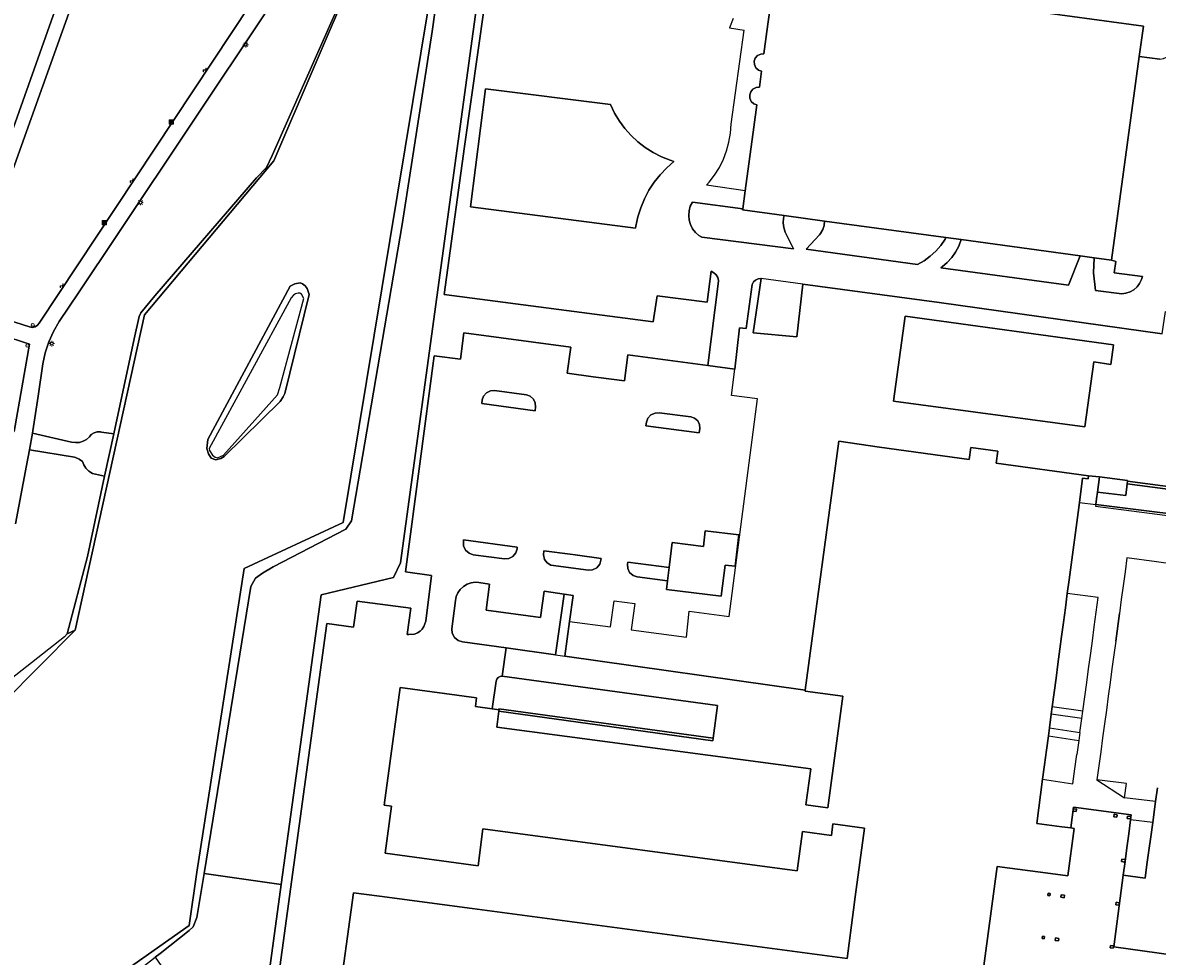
# Model space of a CAD drawing. Header units: metres. Extents: x 197147 to 199131, y 355511 to 356703.
# Tile 124 of 225: x 198172 to 198381, y 355879 to 356051. Entities that reach past the tile are written whole.
import ezdxf
from ezdxf.enums import TextEntityAlignment as Align

# ---------------------------------------------------------------- set-up
doc = ezdxf.new("R2010")
doc.units = ezdxf.units.M
for name, color, linetype in [('B-WE-GR-BEPLANTING_CULTUUR_BOSPLANTSOEN-GV', 252, 'GR-PLANTSOEN'), ('B-WE-GR-BEPLANTING_CULTUUR_HEESTERS-GV', 252, 'Continuous'), ('B-WE-GR-GRAS-GV', 252, 'Continuous'), ('B-WE-GR-GROENVOORZIENING-GV', 252, 'Continuous'), ('B-WE-GR-HOUTWAL-GV', 252, 'Continuous'), ('B-WE-IE-MEUBILAIR_WEGMEUBILAIR-S', 252, 'Continuous'), ('B-WE-IE-TERREINAFSCHEIDING_KUNSTMATIG_MUUR-G', 252, 'IE-TERREINAFSCHEIDING-KUNSTMATIG-DICHT'), ('B-WE-IE-TERREINAFSCHEIDING_KUNSTMATIG_MUUR-GV', 252, 'IE-TERREINAFSCHEIDING-KUNSTMATIG-DICHT'), ('B-WE-OG-BEBOUWING-GV', 252, 'Continuous'), ('B-WE-OG-TERREIN_ERF-GV', 252, 'Continuous'), ('B-WE-OG-WATER_SLOOT-GV', 252, 'Continuous'), ('B-WE-VH-VERHARDING_ASFALT-GV', 253, 'Continuous'), ('B-WE-VH-VERHARDING_BETONSTRAATSTEEN-GV', 253, 'Continuous'), ('B-WE-VH-VERHARDING_HALFVERHARDING-GV', 253, 'Continuous'), ('B-WE-VH-VERHARDING_OPEN-GV', 253, 'Continuous')]:
    doc.layers.add(name, color=color, linetype=linetype)
for name, color, linetype, lineweight in [('B-WE-GR-BEPLANTING_CULTUUR_HEESTERS-G', 252, 'Continuous', 18), ('B-WE-GR-GRAS_KRUIDENRIJK-G', 252, 'Continuous', 18), ('B-WE-GR-GROENVOORZIENING-G', 252, 'Continuous', 18), ('B-WE-OG-TERREIN_ERF-G', 252, 'Continuous', 18), ('B-WE-VH-VERHARDING_BETONSTRAATSTEEN-G', 252, 'Continuous', 18), ('B-WE-VH-VERHARDING_OPEN-G', 252, 'Continuous', 18)]:
    doc.layers.add(name, color=color, linetype=linetype, lineweight=lineweight)
doc.styles.add('NLCS-ISO-M-T18', font='NLCS-ISO.ttf', dxfattribs={"height": 1.8})
doc.linetypes.add('GR-PLANTSOEN', pattern='A,0,[179,NLCS.SHX,S=2,R=0,X=0,Y=0],-4', length=4)
doc.linetypes.add('IE-TERREINAFSCHEIDING-KUNSTMATIG-DICHT', pattern='A,8,-1,[82,NLCS.SHX,S=0.75,R=90,X=0,Y=0],-1', length=10)

# ---------------------------------------------------------------- blocks, each defined once
blk = doc.blocks.new('BGT-AFVALBAK-SO')
at = {"linetype": 'ByBlock', "lineweight": 18}
h = blk.add_hatch(color=0, dxfattribs=at)
h.dxf.hatch_style = 1
h.paths.add_polyline_path([(-1.5, -1.5), (1.5, -1.5), (1.5, 1.5), (-1.5, 1.5)])
at = {"color": 0, "linetype": 'ByBlock', "lineweight": 18}
for points in [[(-2, -2), (2, -2), (2, 2), (-2, 2)], [(-1.5, -1.5), (1.5, -1.5), (1.5, 1.5), (-1.5, 1.5)]]:
    blk.add_lwpolyline(points, close=True, dxfattribs=at)
blk = doc.blocks.new('BGT-AFSLUITPAAL-SO')
at = {"color": 0, "linetype": 'ByBlock', "lineweight": 18}
blk.add_circle((0, 0), 1.5, dxfattribs=at)
at = {"color": 0, "linetype": 'ByBlock', "lineweight": 18, "style": 'NLCS-ISO-M-T18'}
blk.add_text('af', height=1.5, dxfattribs=at).set_placement((0, 0), align=Align.MIDDLE_CENTER)
blk = doc.blocks.new('BGT-LICHTMAST-SO')
at = {"color": 0, "linetype": 'ByBlock', "lineweight": 18}
for points in [[(-1.25, 0), (-2, 0)], [(-1.41, 1.41), (-0.88, 0.88)], [(0, 2), (0, 1.25)], [(0.88, 0.88), (1.41, 1.41)], [(2, 0), (1.25, 0)], [(-1.41, -1.41), (-0.88, -0.88)], [(0, -1.25), (0, -2)], [(0.88, -0.88), (1.41, -1.41)]]:
    blk.add_lwpolyline(points, dxfattribs=at)
blk.add_circle((0, 0), 1, dxfattribs=at)
blk = doc.blocks.new('BGT-ZITBANK-SO')
at = {"color": 0, "linetype": 'ByBlock', "lineweight": 18}
blk.add_lwpolyline([(-0.9, -1.6), (-0.9, -0.2), (1.1, -0.2), (1.1, -1.6), (1.3, -1.6), (1.3, -0.2), (1.5, 1.8), (1.3, 1.8), (1.1, 0), (-1.1, 0), (-1.1, -1.6)], close=True, dxfattribs=at)

msp = doc.modelspace()

# ---------------------------------------------------------------- linework, layer by layer
at = {"layer": 'B-WE-GR-BEPLANTING_CULTUUR_BOSPLANTSOEN-GV', "flags": 128}
for points in [[(198206.221, 355974.306), (198206.024, 355972.604), (198206.361, 355971.673), (198206.851, 355970.84), (198207.694, 355970.552), (198208.606, 355970.782), (198209.258, 355971.162), (198219.54, 355981.283), (198220.097, 355982.11), (198220.413, 355982.737), (198224.854, 356000.941), (198224.513, 356002.034), (198224.137, 356002.525), (198223.633, 356002.862), (198223.203, 356003.1), (198222.24, 356002.913), (198221.368, 356002.438), (198206.221, 355974.306)], [(198223.864, 356000.165), (198223.441, 356000.993), (198223.157, 356001.197), (198222.862, 356001.2), (198222.37, 356001.053), (198221.981, 356000.82), (198221.523, 356000.296), (198206.459, 355972.607), (198206.535, 355972.28), (198207.088, 355971.377), (198207.566, 355971.028), (198208.03, 355970.935), (198209.103, 355971.399), (198219.036, 355982.478), (198219.449, 355983.864), (198223.864, 356000.165)], [(198216.869, 355871.79), (198219.729, 355892.497), (198205.54, 355894.543), (198204.222, 355886.455), (198203.547, 355884.694), (198202.825, 355884.023), (198197.469, 355879.838), (198196.542, 355879.114), (198199.839, 355874.339), (198200.855, 355872.383), (198201.765, 355870.583), (198201.88, 355869.522)]]:
    msp.add_lwpolyline(points, dxfattribs=at)
at = {"layer": 'B-WE-GR-BEPLANTING_CULTUUR_HEESTERS-G', "ltscale": 0.2, "flags": 128}
msp.add_lwpolyline([(198310.506, 356063.114), (198310.415, 356059.492), (198378.21, 356050.245), (198377.445, 356044.646), (198381.248, 356044.164), (198381.887, 356044.267), (198382.482, 356044.523), (198382.997, 356044.916), (198383.399, 356045.423), (198383.601, 356045.829), (198384.934, 356055.522), (198381.716, 356056.047), (198343.667, 356062.26), (198310.4, 356066.906), (198309.947, 356065.1), (198310.22, 356063.697), (198310.506, 356063.114)], close=True, dxfattribs=at)
at = {"layer": 'B-WE-GR-BEPLANTING_CULTUUR_HEESTERS-GV', "flags": 128}
for points in [[(198162.801, 356010.005), (198177.775, 356052.178), (198182.421, 356063.308), (198184.391, 356063.019), (198186.708, 356077.889), (198189.34, 356077.502), (198190.26, 356084.533)], [(198310.4, 356066.906), (198309.947, 356065.1), (198310.22, 356063.697), (198310.506, 356063.114), (198310.415, 356059.492), (198378.21, 356050.245), (198377.445, 356044.646), (198381.248, 356044.164), (198381.887, 356044.267), (198382.482, 356044.523), (198382.997, 356044.916), (198383.399, 356045.423), (198383.601, 356045.829), (198384.934, 356055.522), (198381.716, 356056.047), (198343.667, 356062.26)]]:
    msp.add_lwpolyline(points, dxfattribs=at)
at = {"layer": 'B-WE-GR-GRAS-GV', "flags": 128}
for points in [[(198161.419, 355998.804), (198173.469, 355994.953), (198173.957, 355994.884), (198174.47, 355994.992), (198174.913, 355995.274), (198175.214, 355995.664), (198214.135, 356054.317), (198215.061, 356056.036), (198183.445, 356060.427), (198171.974, 356028.335), (198167.347, 356015.39), (198161.419, 355998.804)], [(198217.074, 356053.046), (198189.606, 356011.953), (198182.454, 356001.253), (198178.901, 355995.938), (198177.835, 355994.135), (198176.969, 355992.213), (198176.32, 355990.208), (198175.899, 355988.156), (198175.026, 355982.26), (198174.083, 355975.898), (198173.996, 355975.434), (198181.186, 355973.816), (198181.895, 355973.701), (198182.611, 355973.746), (198183.3, 355973.947), (198183.928, 355974.296), (198184.463, 355974.775), (198184.801, 355975.227), (198185.322, 355975.523), (198185.902, 355975.672), (198186.501, 355975.662), (198186.711, 355975.62), (198188.922, 355975.303), (198192.661, 355992.76), (198193.601, 355996.854), (198193.882, 355997.563), (198196.485, 356000.678), (198215.185, 356022.366), (198217.037, 356024.276), (198218.083, 356026.446), (198229.798, 356052.968)], [(198286.648, 356027.933), (198285.294, 356028.978), (198284.043, 356030.145), (198282.906, 356031.423), (198281.894, 356032.802), (198281.015, 356034.27), (198280.277, 356035.813), (198257.286, 356038.749), (198254.523, 356017.052), (198284.842, 356013.088), (198284.902, 356013.463), (198285.278, 356015.19), (198285.809, 356016.876), (198286.489, 356018.507), (198287.314, 356020.069), (198288.277, 356021.551), (198289.371, 356022.939), (198290.585, 356024.223), (198291.91, 356025.392), (198291.21, 356025.616), (198289.619, 356026.245), (198288.094, 356027.02), (198286.648, 356027.933)], [(198312.156, 356015.443), (198304.539, 356016.482), (198304.568, 356016.693), (198295.308, 356017.896), (198294.928, 356017.13), (198294.697, 356016.306), (198294.623, 356015.454), (198294.709, 356014.603), (198294.952, 356013.783), (198295.342, 356013.022), (198295.868, 356012.347), (198296.509, 356011.781), (198297.061, 356011.437), (198313.913, 356009.299), (198312.378, 356012.408), (198312.111, 356013.224), (198312.001, 356014.076), (198312.049, 356014.933), (198312.156, 356015.443)], [(198341.91, 356011.384), (198319.613, 356014.426), (198319.514, 356013.621), (198319.26, 356012.852), (198318.859, 356012.147), (198318.681, 356011.913), (198316.244, 356009.24), (198336.697, 356006.428), (198337.911, 356007.121), (198339.038, 356007.949), (198340.064, 356008.899), (198340.974, 356009.961), (198341.757, 356011.119), (198341.91, 356011.384)], [(198366.605, 356008.016), (198344.696, 356011.004), (198344.268, 356009.835), (198343.695, 356008.731), (198342.984, 356007.709), (198342.148, 356006.787), (198341.201, 356005.98), (198340.995, 356005.83), (198364.436, 356002.648), (198366.605, 356008.016)], [(198372.33, 356007.235), (198369.137, 356007.671), (198369.053, 356004.902), (198369.395, 356001.681), (198374.234, 356001.076), (198375.018, 356001.164), (198375.768, 356001.409), (198376.454, 356001.799), (198377.047, 356002.32), (198377.523, 356002.949), (198377.863, 356003.661), (198378.026, 356004.263), (198372.864, 356004.881), (198373.16, 356007.007), (198372.33, 356007.235)], [(198151.405, 355979.183), (198170.608, 355975.775), (198173.474, 355991.794), (198157.757, 355996.932), (198151.405, 355979.183)], [(198180.356, 355938.586), (198184.104, 355952.803), (198187.262, 355967.55), (198185.007, 355968.007), (198184.366, 355968.44), (198183.827, 355968.996), (198183.414, 355969.65), (198183.186, 355970.225), (198182.574, 355970.674), (198181.881, 355970.984), (198181.748, 355971.025), (198173.432, 355972.403), (198172.888, 355969.486), (198170.897, 355958.801)], [(198168.717, 355926.013), (198181.867, 355939.219), (198180.356, 355938.586), (198179.909, 355938.034), (198165.989, 355927.092)]]:
    msp.add_lwpolyline(points, dxfattribs=at)
at = {"layer": 'B-WE-GR-GRAS_KRUIDENRIJK-G', "ltscale": 0.2, "flags": 128}
for points in [[(198341.91, 356011.384), (198319.613, 356014.426), (198319.514, 356013.621), (198319.26, 356012.852), (198318.859, 356012.147), (198318.681, 356011.913), (198316.244, 356009.24), (198336.697, 356006.428), (198337.911, 356007.121), (198339.038, 356007.949), (198340.064, 356008.899), (198340.974, 356009.961), (198341.757, 356011.119), (198341.91, 356011.384)], [(198366.605, 356008.016), (198344.696, 356011.004), (198344.268, 356009.835), (198343.695, 356008.731), (198342.984, 356007.709), (198342.148, 356006.787), (198341.201, 356005.98), (198340.995, 356005.83), (198364.436, 356002.648), (198366.605, 356008.016)], [(198372.33, 356007.235), (198369.137, 356007.671), (198369.053, 356004.902), (198369.395, 356001.681), (198374.234, 356001.076), (198375.018, 356001.164), (198375.768, 356001.409), (198376.454, 356001.799), (198377.047, 356002.32), (198377.523, 356002.949), (198377.863, 356003.661), (198378.026, 356004.263), (198372.864, 356004.881), (198373.16, 356007.007), (198372.33, 356007.235)]]:
    msp.add_lwpolyline(points, close=True, dxfattribs=at)
at = {"layer": 'B-WE-GR-GROENVOORZIENING-G', "ltscale": 0.2, "flags": 128}
msp.add_lwpolyline([(198369.767, 355964.624), (198369.623, 355963.369), (198369.482, 355962.341), (198393.568, 355959.341), (198394.229, 355964.061), (198393.891, 355964.149), (198393.841, 355963.67), (198375.233, 355966.139), (198374.989, 355963.979), (198369.767, 355964.624)], close=True, dxfattribs=at)
at = {"layer": 'B-WE-GR-GROENVOORZIENING-GV', "flags": 128}
for points in [[(198218.923, 355873.272), (198228.115, 355940.482), (198233.001, 355939.814), (198233.667, 355944.595), (198243.527, 355943.274), (198242.878, 355938.467), (198243.186, 355938.437), (198244.228, 355938.529), (198244.751, 355938.733), (198245.233, 355939.043), (198245.643, 355939.443), (198245.959, 355939.907), (198246.283, 355940.902), (198247.375, 355949.256), (198242.568, 355949.93), (198247.811, 355989.66), (198252.664, 355989.061), (198253.291, 355993.896), (198272.963, 355991.247), (198272.305, 355986.452), (198277.085, 355985.788), (198278.043, 355985.649), (198282.843, 355985.037), (198283.458, 355989.832), (198298.171, 355987.86), (198300.109, 356003.391), (198300.101, 356003.488), (198299.965, 356004.038), (198299.682, 356004.529), (198299.273, 356004.921), (198298.771, 356005.184), (198298.025, 355999.52), (198288.84, 356000.692), (198288.089, 355995.929), (198249.688, 356000.935), (198253.389, 356028.103), (198259.457, 356070.938)], [(198205.54, 355894.543), (198214.133, 355947.261), (198215.015, 355948.778), (198216.277, 355949.724), (198218.239, 355950.906), (198231.624, 355957.824), (198232.643, 355959.333), (198241.928, 356013.8), (198247.457, 356049.269), (198249.423, 356063.284)], [(198256.978, 356063.674), (198241.654, 355951.638), (198240.359, 355948.924), (198227.083, 355945.757), (198219.729, 355892.497), (198216.869, 355871.79)], [(198232.567, 356059.902), (198232.273, 356058.572), (198229.798, 356052.968), (198218.083, 356026.446), (198217.037, 356024.276), (198215.185, 356022.366), (198196.485, 356000.678), (198193.882, 355997.563), (198193.601, 355996.854), (198192.661, 355992.76), (198188.922, 355975.303), (198187.262, 355967.55), (198184.104, 355952.803), (198180.356, 355938.586), (198181.867, 355939.219), (198194.576, 355997.203), (198218.362, 356025.462), (198233.03, 356059.703)], [(198246.766, 356053.777), (198231.113, 355959), (198212.906, 355950.586), (198204.201, 355894.736), (198202.792, 355884.977), (198190.529, 355876.338), (198188.743, 355875.191), (198184.058, 355875.222), (198183.755, 355875.141), (198183.578, 355874.882), (198183.613, 355874.57), (198183.843, 355874.356), (198184.901, 355873.512), (198185.19, 355872.996), (198185.283, 355872.371), (198185.14, 355871.755), (198184.81, 355871.264), (198185.81, 355870.73), (198196.542, 355879.114), (198197.469, 355879.838), (198202.825, 355884.023), (198203.547, 355884.694), (198204.222, 355886.455), (198205.54, 355894.543)], [(198256.661, 355981.548), (198256.571, 355980.897), (198266.393, 355979.57), (198266.484, 355980.286), (198266.432, 355981.013), (198266.083, 355981.72), (198265.486, 355982.233), (198264.794, 355982.464), (198258.931, 355983.27), (198258.177, 355983.231), (198257.439, 355982.879), (198256.902, 355982.264), (198256.661, 355981.548)], [(198286.856, 355977.474), (198286.725, 355976.789), (198296.58, 355975.505), (198296.678, 355976.318), (198296.631, 355977.021), (198296.294, 355977.705), (198295.715, 355978.2), (198295.045, 355978.419), (198289.206, 355979.175), (198288.442, 355979.134), (198287.694, 355978.79), (198287.134, 355978.187), (198286.856, 355977.474)], [(198369.767, 355964.624), (198369.623, 355963.369), (198369.482, 355962.341), (198393.568, 355959.341), (198394.229, 355964.061), (198393.891, 355964.149), (198393.841, 355963.67), (198375.233, 355966.139), (198374.989, 355963.979), (198369.767, 355964.624)], [(198253.2, 355955.517), (198253.228, 355954.721), (198253.592, 355953.936), (198254.241, 355953.365), (198254.997, 355953.112), (198260.776, 355952.346), (198261.554, 355952.394), (198262.312, 355952.774), (198262.848, 355953.431), (198263.064, 355954.18), (198263.092, 355954.5), (198253.249, 355955.828), (198253.2, 355955.517)], [(198273.751, 355953.053), (198272.815, 355953.18), (198268.02, 355953.817), (198267.923, 355953.054), (198268.129, 355952.253), (198268.626, 355951.591), (198269.283, 355951.191), (198276.185, 355950.271), (198276.966, 355950.318), (198277.727, 355950.695), (198278.27, 355951.349), (198278.495, 355952.098), (198278.528, 355952.429), (198273.751, 355953.053)], [(198290.721, 355948.312), (198291.017, 355950.726), (198283.432, 355951.74), (198283.379, 355951.368), (198283.416, 355950.599), (198283.773, 355949.846), (198284.401, 355949.298), (198285.131, 355949.055), (198290.721, 355948.312)], [(198270.161, 355934.705), (198271.728, 355945.864), (198268.053, 355946.376), (198267.401, 355941.539), (198257.368, 355942.904), (198258.03, 355947.716), (198256.062, 355947.997), (198255.362, 355948.032), (198254.626, 355947.928), (198253.895, 355947.669), (198253.219, 355947.257), (198252.642, 355946.714), (198252.199, 355946.078), (198251.904, 355945.395), (198251.752, 355944.711), (198251.089, 355939.473), (198251.145, 355938.658), (198251.55, 355937.866), (198252.244, 355937.31), (198253.032, 355937.092), (198261.054, 355935.992), (198270.161, 355934.705)], [(198260.354, 355930.797), (198259.967, 355930.743), (198259.601, 355930.54), (198259.336, 355930.215), (198259.215, 355929.844), (198258.502, 355924.779), (198259.773, 355924.607), (198259.745, 355924.802), (198299.15, 355919.401), (198299.914, 355925.369), (198260.354, 355930.797)]]:
    msp.add_lwpolyline(points, dxfattribs=at)
at = {"layer": 'B-WE-GR-HOUTWAL-GV', "flags": 128}
msp.add_lwpolyline([(198219.729, 355892.497), (198227.083, 355945.757), (198240.359, 355948.924), (198241.654, 355951.638), (198256.978, 356063.674), (198249.386, 356064.879), (198249.423, 356063.284), (198247.457, 356049.269), (198241.928, 356013.8), (198232.643, 355959.333), (198231.624, 355957.824), (198218.239, 355950.906), (198216.277, 355949.724), (198215.015, 355948.778), (198214.133, 355947.261), (198205.54, 355894.543), (198219.729, 355892.497)], dxfattribs=at)
at = {"layer": 'B-WE-IE-TERREINAFSCHEIDING_KUNSTMATIG_MUUR-G', "ltscale": 0.2, "flags": 128}
msp.add_lwpolyline([(198375.29, 355966.643), (198375.233, 355966.139), (198393.841, 355963.67), (198393.891, 355964.149), (198375.29, 355966.643)], close=True, dxfattribs=at)
at = {"layer": 'B-WE-IE-TERREINAFSCHEIDING_KUNSTMATIG_MUUR-GV', "ltscale": 0.2, "flags": 128}
for points in [[(198375.29, 355966.643), (198375.233, 355966.139), (198393.841, 355963.67), (198393.891, 355964.149), (198375.29, 355966.643)], [(198299.15, 355919.401), (198259.745, 355924.802), (198259.773, 355924.607), (198259.735, 355924.328), (198299.061, 355918.889), (198299.15, 355919.401)]]:
    msp.add_lwpolyline(points, dxfattribs=at)
at = {"layer": 'B-WE-OG-BEBOUWING-GV', "flags": 128}
for points in [[(198341.91, 356011.384), (198344.696, 356011.004), (198366.605, 356008.016), (198369.137, 356007.671), (198372.33, 356007.235), (198377.445, 356044.646), (198378.21, 356050.245), (198310.415, 356059.492), (198309.02, 356049.279), (198308.457, 356045.16), (198307.863, 356045.116), (198307.288, 356044.83), (198306.869, 356044.342), (198306.681, 356043.777), (198306.711, 356043.182), (198306.983, 356042.6), (198307.461, 356042.17), (198308.021, 356041.968), (198307.615, 356039), (198307.02, 356038.949), (198306.445, 356038.658), (198306.029, 356038.167), (198305.841, 356037.601), (198305.87, 356037.004), (198306.14, 356036.42), (198306.615, 356035.985), (198307.175, 356035.777), (198306.611, 356031.648), (198305.018, 356019.989), (198304.568, 356016.693), (198304.539, 356016.482), (198312.156, 356015.443), (198319.613, 356014.426), (198341.91, 356011.384)], [(198332.28, 355981.348), (198367.453, 355976.613), (198369.091, 355988.522), (198372.219, 355988.055), (198372.741, 355991.7), (198334.438, 355996.919), (198332.28, 355981.348)], [(198348.589, 355875.281), (198351.33, 355895.829), (198361.167, 355894.517), (198364.329, 355894.095), (198365.493, 355902.818), (198364.878, 355902.9), (198363.227, 355903.12), (198358.605, 355903.736), (198359.684, 355911.845), (198360.036, 355914.492), (198360.395, 355917.193), (198360.744, 355919.818), (198360.942, 355921.307), (198361.276, 355923.819), (198361.456, 355925.167), (198361.802, 355927.768), (198362.152, 355930.398), (198362.493, 355932.967), (198362.863, 355935.743), (198363.169, 355938.048), (198363.516, 355940.657), (198363.875, 355943.355), (198364.223, 355945.968), (198364.554, 355948.458), (198366.451, 355962.718), (198367.043, 355967.167), (198368.054, 355967.064), (198368.141, 355967.599), (198351.166, 355969.92), (198351.434, 355972.155), (198346.491, 355972.816), (198346.2, 355970.6), (198329.696, 355972.86), (198322.234, 355973.989), (198316.04, 355928.219), (198316.014, 355928.028), (198322.99, 355927.084), (198320.216, 355906.591), (198316.173, 355907.138), (198317.051, 355913.733), (198259.343, 355921.416), (198259.735, 355924.328), (198259.773, 355924.607), (198258.502, 355924.779), (198255.431, 355925.193), (198255.649, 355926.801), (198241.611, 355928.716), (198238.654, 355907.057), (198240.018, 355906.868), (198238.846, 355898.245), (198255.907, 355895.944), (198256.778, 355902.729), (198314.562, 355895.035), (198315.519, 355902.222), (198320.852, 355901.512), (198321.133, 355903.623), (198326.92, 355902.853), (198325.238, 355890.216), (198324.926, 355887.866), (198323.735, 355878.917), (198254.839, 355888.086), (198237.773, 355890.357), (198232.994, 355890.993), (198230.137, 355870.04)], [(198370.15, 355967.442), (198369.767, 355964.624), (198374.989, 355963.979), (198375.233, 355966.139), (198375.29, 355966.643), (198375.299, 355966.725), (198370.15, 355967.442)], [(198291.017, 355950.726), (198290.721, 355948.312), (198290.526, 355946.715), (198300.614, 355945.479), (198301.315, 355951.197), (198303.165, 355950.97), (198303.871, 355956.74), (198297.683, 355957.498), (198297.334, 355954.643), (198291.583, 355955.348), (198291.017, 355950.726)], [(198365.292, 355905.972), (198365.885, 355905.892), (198365.946, 355906.337), (198365.352, 355906.417), (198365.292, 355905.972)], [(198373.361, 355904.879), (198373.421, 355905.324), (198372.828, 355905.404), (198372.768, 355904.96), (198373.361, 355904.879)], [(198375.846, 355904.544), (198375.906, 355904.989), (198375.313, 355905.069), (198375.253, 355904.624), (198375.846, 355904.544)], [(198374.789, 355896.62), (198374.849, 355897.064), (198374.256, 355897.145), (198374.196, 355896.7), (198374.789, 355896.62)], [(198360.694, 355890.924), (198360.633, 355890.47), (198361.036, 355890.415), (198361.098, 355890.87), (198360.694, 355890.924)], [(198363.638, 355890.063), (198363.699, 355890.508), (198363.105, 355890.588), (198363.045, 355890.143), (198363.638, 355890.063)], [(198373.732, 355888.697), (198373.792, 355889.142), (198373.199, 355889.222), (198373.139, 355888.778), (198373.732, 355888.697)], [(198359.591, 355882.547), (198359.995, 355882.492), (198360.056, 355882.946), (198359.653, 355883.001), (198359.591, 355882.547)], [(198362.582, 355882.142), (198362.642, 355882.587), (198362.049, 355882.667), (198361.988, 355882.222), (198362.582, 355882.142)], [(198372.675, 355880.776), (198372.715, 355881.073), (198372.735, 355881.221), (198372.142, 355881.301), (198372.082, 355880.856), (198372.675, 355880.776)]]:
    msp.add_lwpolyline(points, dxfattribs=at)
at = {"layer": 'B-WE-OG-BEBOUWING-GV', "ltscale": 0.2, "flags": 128}
for points in [[(198341.91, 356011.384), (198344.696, 356011.004), (198366.605, 356008.016), (198369.137, 356007.671), (198372.33, 356007.235), (198377.445, 356044.646), (198378.21, 356050.245), (198310.415, 356059.492), (198309.02, 356049.279), (198308.457, 356045.16), (198307.863, 356045.116), (198307.288, 356044.83), (198306.869, 356044.342), (198306.681, 356043.777), (198306.711, 356043.182), (198306.983, 356042.6), (198307.461, 356042.17), (198308.021, 356041.968), (198307.615, 356039), (198307.02, 356038.949), (198306.445, 356038.658), (198306.029, 356038.167), (198305.841, 356037.601), (198305.87, 356037.004), (198306.14, 356036.42), (198306.615, 356035.985), (198307.175, 356035.777), (198306.611, 356031.648), (198305.018, 356019.989), (198304.568, 356016.693), (198304.539, 356016.482), (198312.156, 356015.443), (198319.613, 356014.426), (198341.91, 356011.384)], [(198332.28, 355981.348), (198367.453, 355976.613), (198369.091, 355988.522), (198372.219, 355988.055), (198372.741, 355991.7), (198334.438, 355996.919), (198332.28, 355981.348)], [(198370.15, 355967.442), (198369.767, 355964.624), (198374.989, 355963.979), (198375.233, 355966.139), (198375.29, 355966.643), (198375.299, 355966.725), (198370.15, 355967.442)]]:
    msp.add_lwpolyline(points, close=True, dxfattribs=at)
msp.add_lwpolyline([(198348.589, 355875.281), (198351.33, 355895.829), (198361.167, 355894.517), (198364.329, 355894.095), (198365.493, 355902.818), (198364.878, 355902.9), (198363.227, 355903.12), (198358.605, 355903.736), (198359.684, 355911.845), (198360.036, 355914.492), (198360.395, 355917.193), (198360.744, 355919.818), (198360.942, 355921.307), (198361.276, 355923.819), (198361.456, 355925.167), (198361.802, 355927.768), (198362.152, 355930.398), (198362.493, 355932.967), (198362.863, 355935.743), (198363.169, 355938.048), (198363.516, 355940.657), (198363.875, 355943.355), (198364.223, 355945.968), (198364.554, 355948.458), (198366.451, 355962.718), (198367.043, 355967.167), (198368.054, 355967.064), (198368.141, 355967.599), (198351.166, 355969.92), (198351.434, 355972.155), (198346.491, 355972.816), (198346.2, 355970.6), (198329.696, 355972.86), (198322.234, 355973.989), (198316.04, 355928.219), (198316.014, 355928.028), (198322.99, 355927.084), (198320.216, 355906.591), (198316.173, 355907.138), (198317.051, 355913.733), (198259.343, 355921.416), (198259.735, 355924.328), (198259.773, 355924.607), (198258.502, 355924.779), (198255.431, 355925.193), (198255.649, 355926.801), (198241.611, 355928.716), (198238.654, 355907.057), (198240.018, 355906.868), (198238.846, 355898.245), (198255.907, 355895.944), (198256.778, 355902.729), (198314.562, 355895.035), (198315.519, 355902.222), (198320.852, 355901.512), (198321.133, 355903.623), (198326.92, 355902.853), (198325.238, 355890.216), (198324.926, 355887.866), (198323.735, 355878.917), (198254.839, 355888.086), (198237.773, 355890.357), (198232.994, 355890.993), (198230.137, 355870.04)], dxfattribs=at)
at = {"layer": 'B-WE-OG-TERREIN_ERF-G', "ltscale": 0.2, "flags": 128}
for points in [[(198381.693, 355993.672), (198340.644, 355999.44), (198315.632, 356002.806), (198314.495, 355993.153), (198306.49, 355993.872), (198307.945, 356003.841), (198307.871, 356003.846), (198307.37, 356003.786), (198306.913, 356003.573), (198306.545, 356003.228), (198306.302, 356002.786), (198305.184, 355994.688), (198303.97, 355994.806), (198303.128, 355987.196), (198302.494, 355982.369), (198307.26, 355981.753), (198302.043, 355941.76), (198294.72, 355942.75), (198294.194, 355937.958), (198284.059, 355939.31), (198284.724, 355944.123), (198280.925, 355944.613), (198280.267, 355939.823), (198272.735, 355940.827), (198271.838, 355934.468), (198316.04, 355928.219), (198322.234, 355973.989), (198329.696, 355972.86), (198346.2, 355970.6), (198346.491, 355972.816), (198351.434, 355972.155), (198351.166, 355969.92), (198368.141, 355967.599), (198370.15, 355967.442), (198375.299, 355966.725), (198375.29, 355966.643), (198393.891, 355964.149)], [(198383.78, 355879.491), (198372.761, 355881.066), (198374.514, 355894.205), (198374.847, 355896.702), (198375.185, 355899.237), (198375.525, 355901.784), (198375.872, 355904.385), (198375.99, 355905.272), (198365.384, 355906.686), (198364.878, 355902.9), (198365.493, 355902.818), (198364.329, 355894.095), (198361.167, 355894.517), (198351.33, 355895.829), (198348.589, 355875.281)]]:
    msp.add_lwpolyline(points, dxfattribs=at)
for points in [[(198332.28, 355981.348), (198334.438, 355996.919), (198372.741, 355991.7), (198372.219, 355988.055), (198369.091, 355988.522), (198367.453, 355976.613), (198332.28, 355981.348)], [(198365.292, 355905.972), (198365.352, 355906.417), (198365.946, 355906.337), (198365.885, 355905.892), (198365.292, 355905.972)], [(198373.361, 355904.879), (198372.768, 355904.96), (198372.828, 355905.404), (198373.421, 355905.324), (198373.361, 355904.879)], [(198375.846, 355904.544), (198375.253, 355904.624), (198375.313, 355905.069), (198375.906, 355904.989), (198375.846, 355904.544)], [(198374.789, 355896.62), (198374.196, 355896.7), (198374.256, 355897.145), (198374.849, 355897.064), (198374.789, 355896.62)], [(198360.633, 355890.47), (198360.694, 355890.924), (198361.098, 355890.87), (198361.036, 355890.415), (198360.633, 355890.47)], [(198363.638, 355890.063), (198363.045, 355890.143), (198363.105, 355890.588), (198363.699, 355890.508), (198363.638, 355890.063)], [(198373.732, 355888.697), (198373.139, 355888.778), (198373.199, 355889.222), (198373.792, 355889.142), (198373.732, 355888.697)], [(198359.653, 355883.001), (198360.056, 355882.946), (198359.995, 355882.492), (198359.591, 355882.547), (198359.653, 355883.001)], [(198362.582, 355882.142), (198361.988, 355882.222), (198362.049, 355882.667), (198362.642, 355882.587), (198362.582, 355882.142)], [(198372.715, 355881.073), (198372.675, 355880.776), (198372.082, 355880.856), (198372.142, 355881.301), (198372.735, 355881.221), (198372.715, 355881.073)]]:
    msp.add_lwpolyline(points, close=True, dxfattribs=at)
at = {"layer": 'B-WE-OG-TERREIN_ERF-GV', "flags": 128}
for points in [[(198381.693, 355993.672), (198340.644, 355999.44), (198315.632, 356002.806), (198314.495, 355993.153), (198306.49, 355993.872), (198307.945, 356003.841), (198307.871, 356003.846), (198307.37, 356003.786), (198306.913, 356003.573), (198306.545, 356003.228), (198306.302, 356002.786), (198305.184, 355994.688), (198303.97, 355994.806), (198303.128, 355987.196)], [(198332.28, 355981.348), (198334.438, 355996.919), (198372.741, 355991.7), (198372.219, 355988.055), (198369.091, 355988.522), (198367.453, 355976.613), (198332.28, 355981.348)], [(198258.502, 355924.779), (198259.215, 355929.844), (198259.336, 355930.215), (198259.601, 355930.54), (198259.967, 355930.743), (198260.354, 355930.797), (198261.054, 355935.992), (198253.032, 355937.092), (198252.244, 355937.31), (198251.55, 355937.866), (198251.145, 355938.658), (198251.089, 355939.473), (198251.752, 355944.711), (198251.904, 355945.395), (198252.199, 355946.078), (198252.642, 355946.714), (198253.219, 355947.257), (198253.895, 355947.669), (198254.626, 355947.928), (198255.362, 355948.032), (198256.062, 355947.997), (198258.03, 355947.716), (198257.368, 355942.904), (198267.401, 355941.539), (198268.053, 355946.376), (198271.728, 355945.864), (198273.412, 355945.63), (198272.735, 355940.827), (198280.267, 355939.823), (198280.925, 355944.613), (198284.724, 355944.123), (198284.059, 355939.31), (198294.194, 355937.958), (198294.72, 355942.75), (198302.043, 355941.76), (198307.26, 355981.753), (198302.494, 355982.369), (198303.128, 355987.196), (198298.171, 355987.86), (198283.458, 355989.832), (198282.843, 355985.037), (198278.043, 355985.649), (198277.085, 355985.788), (198272.305, 355986.452), (198272.963, 355991.247), (198253.291, 355993.896), (198252.664, 355989.061), (198247.811, 355989.66), (198242.568, 355949.93), (198247.375, 355949.256), (198246.283, 355940.902), (198245.959, 355939.907), (198245.643, 355939.443), (198245.233, 355939.043), (198244.751, 355938.733), (198244.228, 355938.529), (198243.186, 355938.437), (198242.878, 355938.467), (198243.527, 355943.274), (198233.667, 355944.595), (198233.001, 355939.814), (198228.115, 355940.482), (198218.923, 355873.272)], [(198256.661, 355981.548), (198256.902, 355982.264), (198257.439, 355982.879), (198258.177, 355983.231), (198258.931, 355983.27), (198264.794, 355982.464), (198265.486, 355982.233), (198266.083, 355981.72), (198266.432, 355981.013), (198266.484, 355980.286), (198266.393, 355979.57), (198256.571, 355980.897), (198256.661, 355981.548)], [(198286.856, 355977.474), (198287.134, 355978.187), (198287.694, 355978.79), (198288.442, 355979.134), (198289.206, 355979.175), (198295.045, 355978.419), (198295.715, 355978.2), (198296.294, 355977.705), (198296.631, 355977.021), (198296.678, 355976.318), (198296.58, 355975.505), (198286.725, 355976.789), (198286.856, 355977.474)], [(198272.735, 355940.827), (198271.838, 355934.468), (198316.04, 355928.219), (198322.234, 355973.989), (198329.696, 355972.86), (198346.2, 355970.6), (198346.491, 355972.816), (198351.434, 355972.155), (198351.166, 355969.92), (198368.141, 355967.599), (198370.15, 355967.442), (198375.299, 355966.725), (198375.29, 355966.643), (198393.891, 355964.149)], [(198253.2, 355955.517), (198253.249, 355955.828), (198263.092, 355954.5), (198263.064, 355954.18), (198262.848, 355953.431), (198262.312, 355952.774), (198261.554, 355952.394), (198260.776, 355952.346), (198254.997, 355953.112), (198254.241, 355953.365), (198253.592, 355953.936), (198253.228, 355954.721), (198253.2, 355955.517)], [(198283.379, 355951.368), (198283.432, 355951.74), (198291.017, 355950.726), (198291.583, 355955.348), (198297.334, 355954.643), (198297.683, 355957.498), (198303.871, 355956.74), (198303.165, 355950.97), (198301.315, 355951.197), (198300.614, 355945.479), (198290.526, 355946.715), (198290.721, 355948.312), (198285.131, 355949.055), (198284.401, 355949.298), (198283.773, 355949.846), (198283.416, 355950.599), (198283.379, 355951.368)], [(198272.815, 355953.18), (198273.751, 355953.053), (198278.528, 355952.429), (198278.495, 355952.098), (198278.27, 355951.349), (198277.727, 355950.695), (198276.966, 355950.318), (198276.185, 355950.271), (198269.283, 355951.191), (198268.626, 355951.591), (198268.129, 355952.253), (198267.923, 355953.054), (198268.02, 355953.817), (198272.815, 355953.18)], [(198230.137, 355870.04), (198232.994, 355890.993), (198237.773, 355890.357), (198254.839, 355888.086), (198323.735, 355878.917), (198324.926, 355887.866), (198325.238, 355890.216), (198326.92, 355902.853), (198321.133, 355903.623), (198320.852, 355901.512), (198315.519, 355902.222), (198314.562, 355895.035), (198256.778, 355902.729), (198255.907, 355895.944), (198238.846, 355898.245), (198240.018, 355906.868), (198238.654, 355907.057), (198241.611, 355928.716), (198255.649, 355926.801), (198255.431, 355925.193), (198258.502, 355924.779)], [(198383.78, 355879.491), (198372.761, 355881.066), (198374.514, 355894.205), (198374.847, 355896.702), (198375.185, 355899.237), (198375.525, 355901.784), (198375.872, 355904.385), (198375.99, 355905.272), (198365.384, 355906.686), (198364.878, 355902.9), (198365.493, 355902.818), (198364.329, 355894.095), (198361.167, 355894.517), (198351.33, 355895.829), (198348.589, 355875.281)], [(198365.292, 355905.972), (198365.352, 355906.417), (198365.946, 355906.337), (198365.885, 355905.892), (198365.292, 355905.972)], [(198373.361, 355904.879), (198372.768, 355904.96), (198372.828, 355905.404), (198373.421, 355905.324), (198373.361, 355904.879)], [(198375.846, 355904.544), (198375.253, 355904.624), (198375.313, 355905.069), (198375.906, 355904.989), (198375.846, 355904.544)], [(198374.789, 355896.62), (198374.196, 355896.7), (198374.256, 355897.145), (198374.849, 355897.064), (198374.789, 355896.62)], [(198360.633, 355890.47), (198360.694, 355890.924), (198361.098, 355890.87), (198361.036, 355890.415), (198360.633, 355890.47)], [(198363.638, 355890.063), (198363.045, 355890.143), (198363.105, 355890.588), (198363.699, 355890.508), (198363.638, 355890.063)], [(198373.732, 355888.697), (198373.139, 355888.778), (198373.199, 355889.222), (198373.792, 355889.142), (198373.732, 355888.697)], [(198359.653, 355883.001), (198360.056, 355882.946), (198359.995, 355882.492), (198359.591, 355882.547), (198359.653, 355883.001)], [(198362.582, 355882.142), (198361.988, 355882.222), (198362.049, 355882.667), (198362.642, 355882.587), (198362.582, 355882.142)], [(198372.715, 355881.073), (198372.675, 355880.776), (198372.082, 355880.856), (198372.142, 355881.301), (198372.735, 355881.221), (198372.715, 355881.073)]]:
    msp.add_lwpolyline(points, dxfattribs=at)
at = {"layer": 'B-WE-OG-WATER_SLOOT-GV', "flags": 128}
for points in [[(198247.951, 356071.324), (198247.056, 356071.761), (198246.329, 356072.116), (198245.915, 356072.318), (198244.197, 356073.158), (198243.703, 356072.322), (198241.781, 356070.921), (198241.339, 356070.858), (198241.229, 356070.886), (198236.379, 356069.524), (198234.442, 356065.902), (198233.803, 356064.125), (198233.719, 356061.311), (198233.03, 356059.703), (198218.362, 356025.462), (198194.576, 355997.203), (198181.867, 355939.219), (198168.717, 355926.013)], [(198190.529, 355876.338), (198202.792, 355884.977), (198204.201, 355894.736), (198212.906, 355950.586), (198231.113, 355959), (198246.766, 356053.777)], [(198206.221, 355974.306), (198221.368, 356002.438), (198222.24, 356002.913), (198223.203, 356003.1), (198223.633, 356002.862), (198224.137, 356002.525), (198224.513, 356002.034), (198224.854, 356000.941), (198220.413, 355982.737), (198220.097, 355982.11), (198219.54, 355981.283), (198209.258, 355971.162), (198208.606, 355970.782), (198207.694, 355970.552), (198206.851, 355970.84), (198206.361, 355971.673), (198206.024, 355972.604), (198206.221, 355974.306)]]:
    msp.add_lwpolyline(points, dxfattribs=at)
at = {"layer": 'B-WE-VH-VERHARDING_ASFALT-GV', "flags": 128}
for points in [[(198187.271, 356062.962), (198188.966, 356074.198), (198189.135, 356074.55), (198189.433, 356074.84), (198189.816, 356075.003), (198190.206, 356075.022), (198192.224, 356074.772), (198192.623, 356077.407), (198193.641, 356084.135), (198190.26, 356084.533), (198189.34, 356077.502), (198186.708, 356077.889), (198184.391, 356063.019), (198182.421, 356063.308), (198177.775, 356052.178), (198162.801, 356010.005)], [(198170.897, 355958.801), (198172.888, 355969.486), (198173.432, 355972.403), (198173.996, 355975.434), (198174.083, 355975.898), (198175.026, 355982.26), (198175.899, 355988.156), (198176.32, 355990.208), (198176.969, 355992.213), (198177.835, 355994.135), (198178.901, 355995.938), (198182.454, 356001.253), (198189.606, 356011.953), (198217.074, 356053.046), (198218.012, 356054.613), (198218.662, 356055.968), (198219.201, 356057.378), (198219.536, 356058.534), (198187.271, 356062.962)], [(198161.419, 355998.804), (198167.347, 356015.39), (198171.974, 356028.335), (198183.445, 356060.427), (198215.061, 356056.036), (198214.135, 356054.317), (198175.214, 355995.664), (198174.913, 355995.274), (198174.47, 355994.992), (198173.957, 355994.884), (198173.469, 355994.953), (198161.419, 355998.804)], [(198157.757, 355996.932), (198173.474, 355991.794), (198170.608, 355975.775)]]:
    msp.add_lwpolyline(points, dxfattribs=at)
at = {"layer": 'B-WE-VH-VERHARDING_BETONSTRAATSTEEN-G', "ltscale": 0.2, "flags": 128}
msp.add_lwpolyline([(198380.793, 355910.292), (198380.445, 355907.741), (198379.923, 355903.871), (198379.564, 355901.25), (198379.218, 355898.72), (198378.868, 355896.166), (198378.526, 355893.666), (198374.514, 355894.205), (198372.761, 355881.066), (198383.78, 355879.491)], dxfattribs=at)
at = {"layer": 'B-WE-VH-VERHARDING_BETONSTRAATSTEEN-GV', "flags": 128}
msp.add_lwpolyline([(198380.793, 355910.292), (198380.445, 355907.741), (198379.923, 355903.871), (198379.564, 355901.25), (198379.218, 355898.72), (198378.868, 355896.166), (198378.526, 355893.666), (198374.514, 355894.205), (198372.761, 355881.066), (198383.78, 355879.491)], dxfattribs=at)
at = {"layer": 'B-WE-VH-VERHARDING_HALFVERHARDING-GV', "flags": 128}
msp.add_lwpolyline([(198183.414, 355969.65), (198183.827, 355968.996), (198184.366, 355968.44), (198185.007, 355968.007), (198187.262, 355967.55), (198188.922, 355975.303), (198186.711, 355975.62), (198186.501, 355975.662), (198185.902, 355975.672), (198185.322, 355975.523), (198184.801, 355975.227), (198184.463, 355974.775), (198183.928, 355974.296), (198183.3, 355973.947), (198182.611, 355973.746), (198181.895, 355973.701), (198181.186, 355973.816), (198173.996, 355975.434), (198173.432, 355972.403), (198181.748, 355971.025), (198181.881, 355970.984), (198182.574, 355970.674), (198183.186, 355970.225), (198183.414, 355969.65)], dxfattribs=at)
at = {"layer": 'B-WE-VH-VERHARDING_OPEN-G', "ltscale": 0.2, "flags": 128}
for points in [[(198259.457, 356070.938), (198253.389, 356028.103), (198249.688, 356000.935), (198288.089, 355995.929), (198288.84, 356000.692), (198298.025, 355999.52), (198298.771, 356005.184), (198299.273, 356004.921), (198299.682, 356004.529), (198299.965, 356004.038), (198300.101, 356003.488), (198300.109, 356003.391), (198298.171, 355987.86), (198303.128, 355987.196), (198303.97, 355994.806), (198305.184, 355994.688), (198306.302, 356002.786), (198306.545, 356003.228), (198306.913, 356003.573), (198307.37, 356003.786), (198307.871, 356003.846), (198307.945, 356003.841), (198315.632, 356002.806), (198340.644, 355999.44), (198381.693, 355993.672)], [(198381.248, 356044.164), (198377.445, 356044.646), (198372.33, 356007.235), (198373.16, 356007.007), (198372.864, 356004.881), (198378.026, 356004.263), (198377.863, 356003.661), (198377.523, 356002.949), (198377.047, 356002.32), (198376.454, 356001.799), (198375.768, 356001.409), (198375.018, 356001.164), (198374.234, 356001.076), (198369.395, 356001.681), (198369.053, 356004.902), (198369.137, 356007.671), (198366.605, 356008.016), (198364.436, 356002.648), (198340.995, 356005.83), (198341.201, 356005.98), (198342.148, 356006.787), (198342.984, 356007.709), (198343.695, 356008.731), (198344.268, 356009.835), (198344.696, 356011.004), (198341.91, 356011.384), (198341.757, 356011.119), (198340.974, 356009.961), (198340.064, 356008.899), (198339.038, 356007.949), (198337.911, 356007.121), (198336.697, 356006.428), (198316.244, 356009.24), (198318.681, 356011.913), (198318.859, 356012.147), (198319.26, 356012.852), (198319.514, 356013.621), (198319.613, 356014.426), (198312.156, 356015.443), (198312.049, 356014.933), (198312.001, 356014.076), (198312.111, 356013.224), (198312.378, 356012.408), (198313.913, 356009.299), (198297.061, 356011.437), (198296.509, 356011.781), (198295.868, 356012.347), (198295.342, 356013.022), (198294.952, 356013.783), (198294.709, 356014.603), (198294.623, 356015.454), (198294.697, 356016.306), (198294.928, 356017.13), (198295.308, 356017.896), (198304.568, 356016.693), (198305.018, 356019.989), (198297.895, 356021.01), (198298.382, 356021.561), (198299.39, 356022.877), (198300.268, 356024.284), (198301.005, 356025.768), (198301.596, 356027.317), (198302.035, 356028.916), (198302.319, 356030.55), (198302.443, 356032.203), (198304.799, 356049.517), (198302.103, 356049.95), (198302.833, 356051.627)], [(198387.387, 355959.7), (198369.441, 355962.039), (198369.482, 355962.341), (198366.451, 355962.718), (198364.554, 355948.458), (198364.223, 355945.968), (198369.915, 355945.228), (198369.555, 355942.576), (198369.188, 355939.876), (198368.833, 355937.255), (198368.524, 355934.982), (198368.14, 355932.149), (198367.795, 355929.609), (198367.437, 355926.974), (198367.085, 355924.38), (198366.902, 355923.035), (198366.55, 355920.441), (198366.352, 355918.979), (198365.998, 355916.37), (198365.638, 355913.724), (198365.272, 355911.025), (198359.684, 355911.845), (198358.605, 355903.736), (198363.227, 355903.12), (198364.878, 355902.9), (198365.384, 355906.686), (198375.99, 355905.272), (198375.872, 355904.385), (198379.923, 355903.871), (198380.445, 355907.741), (198374.76, 355908.426), (198369.677, 355911.751), (198370.026, 355914.333), (198370.372, 355916.898), (198370.718, 355919.452), (198371.063, 355922.007), (198371.408, 355924.559), (198371.749, 355927.085), (198372.089, 355929.604), (198372.433, 355932.151), (198372.776, 355934.683), (198373.12, 355937.23), (198373.12, 355937.23), (198373.464, 355939.776), (198373.808, 355942.322), (198374.149, 355944.847), (198374.494, 355947.399), (198374.836, 355949.934), (198375.188, 355952.537), (198380.651, 355951.785), (198386.344, 355951.002)], [(198386.344, 355951.002), (198380.651, 355951.785), (198375.188, 355952.537), (198374.836, 355949.934), (198374.494, 355947.399), (198374.149, 355944.847), (198373.808, 355942.322), (198373.464, 355939.776), (198373.12, 355937.23), (198372.776, 355934.683), (198372.433, 355932.151), (198372.089, 355929.604), (198371.749, 355927.085), (198371.408, 355924.559), (198371.063, 355922.007), (198370.718, 355919.452), (198370.372, 355916.898), (198370.026, 355914.333), (198369.677, 355911.751), (198375.115, 355911.037), (198374.76, 355908.426), (198380.445, 355907.741), (198380.793, 355910.292)]]:
    msp.add_lwpolyline(points, dxfattribs=at)
for points in [[(198285.294, 356028.978), (198286.648, 356027.933), (198288.094, 356027.02), (198289.619, 356026.245), (198291.21, 356025.616), (198291.91, 356025.392), (198290.585, 356024.223), (198289.371, 356022.939), (198288.277, 356021.551), (198287.314, 356020.069), (198286.489, 356018.507), (198285.809, 356016.876), (198285.278, 356015.19), (198284.902, 356013.463), (198284.842, 356013.088), (198254.523, 356017.052), (198257.286, 356038.749), (198280.277, 356035.813), (198281.015, 356034.27), (198281.894, 356032.802), (198282.906, 356031.423), (198284.043, 356030.145), (198285.294, 356028.978)], [(198369.482, 355962.341), (198369.623, 355963.369), (198369.767, 355964.624), (198370.15, 355967.442), (198368.141, 355967.599), (198368.054, 355967.064), (198367.043, 355967.167), (198366.451, 355962.718), (198369.482, 355962.341)], [(198393.568, 355959.341), (198369.482, 355962.341), (198369.441, 355962.039), (198387.387, 355959.7), (198393.507, 355958.903), (198393.568, 355959.341)], [(198363.516, 355940.657), (198363.169, 355938.048), (198362.863, 355935.743), (198362.493, 355932.967), (198362.152, 355930.398), (198361.802, 355927.768), (198361.456, 355925.167), (198367.085, 355924.38), (198367.437, 355926.974), (198367.795, 355929.609), (198368.14, 355932.149), (198368.524, 355934.982), (198368.833, 355937.255), (198369.188, 355939.876), (198369.555, 355942.576), (198369.915, 355945.228), (198364.223, 355945.968), (198363.875, 355943.355), (198363.516, 355940.657)], [(198361.276, 355923.819), (198366.902, 355923.035), (198367.085, 355924.38), (198361.456, 355925.167), (198361.276, 355923.819)], [(198360.942, 355921.307), (198366.55, 355920.441), (198366.902, 355923.035), (198361.276, 355923.819), (198360.942, 355921.307)], [(198366.55, 355920.441), (198360.942, 355921.307), (198360.744, 355919.818), (198366.352, 355918.979), (198366.55, 355920.441)], [(198366.352, 355918.979), (198360.744, 355919.818), (198360.395, 355917.193), (198360.036, 355914.492), (198359.684, 355911.845), (198365.272, 355911.025), (198365.638, 355913.724), (198365.998, 355916.37), (198366.352, 355918.979)], [(198374.76, 355908.426), (198375.115, 355911.037), (198369.677, 355911.751), (198374.76, 355908.426)], [(198379.923, 355903.871), (198375.872, 355904.385), (198375.525, 355901.784), (198375.185, 355899.237), (198374.847, 355896.702), (198374.514, 355894.205), (198378.526, 355893.666), (198378.868, 355896.166), (198379.218, 355898.72), (198379.564, 355901.25), (198379.923, 355903.871)]]:
    msp.add_lwpolyline(points, close=True, dxfattribs=at)
at = {"layer": 'B-WE-VH-VERHARDING_OPEN-GV', "flags": 128}
for points in [[(198259.457, 356070.938), (198253.389, 356028.103), (198249.688, 356000.935), (198288.089, 355995.929), (198288.84, 356000.692), (198298.025, 355999.52), (198298.771, 356005.184), (198299.273, 356004.921), (198299.682, 356004.529), (198299.965, 356004.038), (198300.101, 356003.488), (198300.109, 356003.391), (198298.171, 355987.86), (198303.128, 355987.196), (198303.97, 355994.806), (198305.184, 355994.688), (198306.302, 356002.786), (198306.545, 356003.228), (198306.913, 356003.573), (198307.37, 356003.786), (198307.871, 356003.846), (198307.945, 356003.841)], [(198305.018, 356019.989), (198306.611, 356031.648), (198307.175, 356035.777), (198306.615, 356035.985), (198306.14, 356036.42), (198305.87, 356037.004), (198305.841, 356037.601), (198306.029, 356038.167), (198306.445, 356038.658), (198307.02, 356038.949), (198307.615, 356039), (198308.021, 356041.968), (198307.461, 356042.17), (198306.983, 356042.6), (198306.711, 356043.182), (198306.681, 356043.777), (198306.869, 356044.342), (198307.288, 356044.83), (198307.863, 356045.116), (198308.457, 356045.16), (198309.02, 356049.279), (198310.415, 356059.492)], [(198302.833, 356051.627), (198302.103, 356049.95), (198304.799, 356049.517)], [(198381.248, 356044.164), (198377.445, 356044.646), (198372.33, 356007.235), (198373.16, 356007.007), (198372.864, 356004.881), (198378.026, 356004.263), (198377.863, 356003.661), (198377.523, 356002.949), (198377.047, 356002.32), (198376.454, 356001.799), (198375.768, 356001.409), (198375.018, 356001.164), (198374.234, 356001.076), (198369.395, 356001.681), (198369.053, 356004.902), (198369.137, 356007.671), (198366.605, 356008.016), (198364.436, 356002.648), (198340.995, 356005.83), (198341.201, 356005.98), (198342.148, 356006.787), (198342.984, 356007.709), (198343.695, 356008.731), (198344.268, 356009.835), (198344.696, 356011.004), (198341.91, 356011.384), (198341.757, 356011.119), (198340.974, 356009.961), (198340.064, 356008.899), (198339.038, 356007.949), (198337.911, 356007.121), (198336.697, 356006.428), (198316.244, 356009.24), (198318.681, 356011.913), (198318.859, 356012.147), (198319.26, 356012.852), (198319.514, 356013.621), (198319.613, 356014.426), (198312.156, 356015.443), (198312.049, 356014.933), (198312.001, 356014.076), (198312.111, 356013.224), (198312.378, 356012.408), (198313.913, 356009.299), (198297.061, 356011.437), (198296.509, 356011.781), (198295.868, 356012.347), (198295.342, 356013.022), (198294.952, 356013.783), (198294.709, 356014.603), (198294.623, 356015.454), (198294.697, 356016.306), (198294.928, 356017.13), (198295.308, 356017.896), (198304.568, 356016.693), (198305.018, 356019.989), (198297.895, 356021.01), (198298.382, 356021.561), (198299.39, 356022.877), (198300.268, 356024.284), (198301.005, 356025.768), (198301.596, 356027.317), (198302.035, 356028.916), (198302.319, 356030.55), (198302.443, 356032.203), (198304.799, 356049.517)], [(198315.632, 356002.806), (198340.644, 355999.44), (198381.693, 355993.672), (198382.26, 355997.811), (198406.071, 355994.06), (198412.701, 356042.017), (198408.648, 356042.461), (198408.294, 356042.508), (198407.996, 356042.704), (198407.812, 356043.009), (198407.773, 356043.326), (198408.579, 356049.114), (198399.159, 356050.367), (198398.596, 356045.344), (198397.347, 356045.462)], [(198285.294, 356028.978), (198286.648, 356027.933), (198288.094, 356027.02), (198289.619, 356026.245), (198291.21, 356025.616), (198291.91, 356025.392), (198290.585, 356024.223), (198289.371, 356022.939), (198288.277, 356021.551), (198287.314, 356020.069), (198286.489, 356018.507), (198285.809, 356016.876), (198285.278, 356015.19), (198284.902, 356013.463), (198284.842, 356013.088), (198254.523, 356017.052), (198257.286, 356038.749), (198280.277, 356035.813), (198281.015, 356034.27), (198281.894, 356032.802), (198282.906, 356031.423), (198284.043, 356030.145), (198285.294, 356028.978)], [(198315.632, 356002.806), (198307.945, 356003.841), (198306.49, 355993.872), (198314.495, 355993.153), (198315.632, 356002.806)], [(198369.767, 355964.624), (198370.15, 355967.442), (198368.141, 355967.599), (198368.054, 355967.064), (198367.043, 355967.167), (198366.451, 355962.718), (198369.482, 355962.341), (198369.623, 355963.369), (198369.767, 355964.624)], [(198366.451, 355962.718), (198364.554, 355948.458), (198364.223, 355945.968)], [(198393.568, 355959.341), (198369.482, 355962.341), (198369.441, 355962.039), (198387.387, 355959.7), (198393.507, 355958.903), (198393.568, 355959.341)], [(198386.344, 355951.002), (198380.651, 355951.785), (198375.188, 355952.537), (198374.836, 355949.934), (198374.494, 355947.399), (198374.149, 355944.847), (198373.808, 355942.322), (198373.12, 355937.23), (198372.776, 355934.683), (198372.433, 355932.151), (198372.089, 355929.604), (198371.749, 355927.085), (198371.408, 355924.559), (198371.063, 355922.007), (198370.718, 355919.452), (198370.372, 355916.898), (198370.026, 355914.333), (198369.677, 355911.751)], [(198271.728, 355945.864), (198270.161, 355934.705), (198271.838, 355934.468), (198272.735, 355940.827), (198273.412, 355945.63), (198271.728, 355945.864)], [(198367.085, 355924.38), (198367.437, 355926.974), (198367.795, 355929.609), (198368.14, 355932.149), (198368.524, 355934.982), (198368.833, 355937.255), (198369.188, 355939.876), (198369.555, 355942.576), (198369.915, 355945.228), (198364.223, 355945.968), (198363.875, 355943.355), (198363.516, 355940.657), (198363.169, 355938.048), (198362.863, 355935.743), (198362.493, 355932.967), (198362.152, 355930.398), (198361.802, 355927.768), (198361.456, 355925.167)], [(198373.12, 355937.23), (198373.808, 355942.322)], [(198270.161, 355934.705), (198261.054, 355935.992), (198260.354, 355930.797), (198299.914, 355925.369), (198299.15, 355919.401), (198299.061, 355918.889), (198259.735, 355924.328), (198259.343, 355921.416), (198317.051, 355913.733), (198316.173, 355907.138), (198320.216, 355906.591), (198322.99, 355927.084), (198316.014, 355928.028), (198316.04, 355928.219), (198271.838, 355934.468)], [(198366.902, 355923.035), (198367.085, 355924.38), (198361.456, 355925.167), (198361.276, 355923.819)], [(198360.942, 355921.307), (198366.55, 355920.441), (198366.902, 355923.035), (198361.276, 355923.819), (198360.942, 355921.307)], [(198360.942, 355921.307), (198360.744, 355919.818), (198366.352, 355918.979)], [(198366.55, 355920.441), (198366.352, 355918.979), (198365.998, 355916.37)], [(198360.744, 355919.818), (198360.395, 355917.193), (198360.036, 355914.492), (198359.684, 355911.845), (198365.272, 355911.025), (198365.638, 355913.724), (198365.998, 355916.37)], [(198359.684, 355911.845), (198358.605, 355903.736), (198363.227, 355903.12), (198364.878, 355902.9), (198365.384, 355906.686), (198375.99, 355905.272), (198375.872, 355904.385)], [(198374.76, 355908.426), (198375.115, 355911.037), (198369.677, 355911.751), (198374.76, 355908.426)], [(198380.445, 355907.741), (198380.793, 355910.292)], [(198379.923, 355903.871), (198380.445, 355907.741), (198374.76, 355908.426)], [(198379.923, 355903.871), (198375.872, 355904.385), (198375.525, 355901.784), (198375.185, 355899.237), (198374.847, 355896.702), (198374.514, 355894.205), (198378.526, 355893.666), (198378.868, 355896.166), (198379.218, 355898.72), (198379.564, 355901.25), (198379.923, 355903.871)]]:
    msp.add_lwpolyline(points, dxfattribs=at)

# ---------------------------------------------------------------- block references
at = {"layer": 'B-WE-IE-MEUBILAIR_WEGMEUBILAIR-S'}
for name, p, xscale, yscale, zscale in [('BGT-LICHTMAST-SO', (198213.184, 356046.832), 0.25, 0.25, 0.25), ('BGT-ZITBANK-SO', (198205.619, 356042.186), 0.2, 0.2, 0.2), ('BGT-AFVALBAK-SO', (198199.519, 356032.604), 0.2, 0.2, 0.2), ('BGT-ZITBANK-SO', (198192.179, 356021.826), 0.2, 0.2, 0.2), ('BGT-LICHTMAST-SO', (198193.86, 356017.826), 0.25, 0.25, 0.25), ('BGT-AFVALBAK-SO', (198187.177, 356014.149), 0.2, 0.2, 0.2), ('BGT-ZITBANK-SO', (198179.314, 356002.536), 0.2, 0.2, 0.2), ('BGT-AFSLUITPAAL-SO', (198174.049, 355995.3), 0.2, 0.2, 0.2), ('BGT-AFSLUITPAAL-SO', (198173.062, 355991.546), 0.2, 0.2, 0.2), ('BGT-LICHTMAST-SO', (198177.528, 355991.895), 0.25, 0.25, 0.25)]:
    msp.add_blockref(name, p, dxfattribs=dict(at, xscale=xscale, yscale=yscale, zscale=zscale))

doc.saveas('drawing.dxf')
